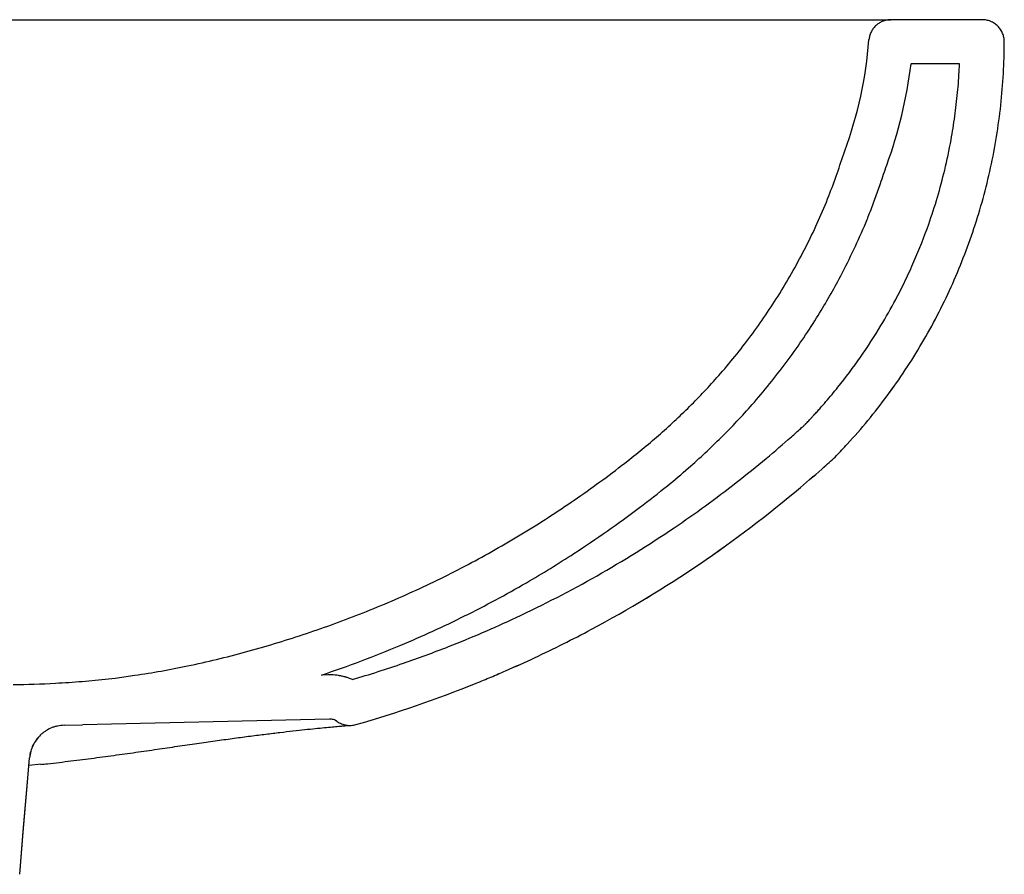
# Model space of a CAD drawing. Header units: millimetres. Extents: x 4025.228 to 4025.678, y 2276.885 to 2277.08.
import ezdxf

# ---------------------------------------------------------------- set-up
doc = ezdxf.new("R2010")
doc.units = ezdxf.units.MM
doc.layers.add('SANINDUSA', color=3, linetype='Continuous')

msp = doc.modelspace()

# ---------------------------------------------------------------- linework, layer by layer
at = {"layer": 'SANINDUSA'}
for p, q in [((4025.673380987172, 2277.080102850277), (4025.652781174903, 2277.080102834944)), ((4025.652781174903, 2277.080102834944), (4025.652784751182, 2277.080102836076)), ((4025.673382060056, 2277.080102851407), (4025.652784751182, 2277.080102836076)), ((4025.673382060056, 2277.080102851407), (4025.673380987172, 2277.080102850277)), ((4025.668269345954, 2277.070102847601), (4025.657304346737, 2277.07010283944)), ((4025.52568768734, 2276.9320091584), (4025.524120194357, 2276.931972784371)), ((4025.46596011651, 2276.9206204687), (4025.470109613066, 2276.920716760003)), ((4025.470110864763, 2276.920716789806), (4025.470109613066, 2276.920716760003)), ((4025.525919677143, 2276.922011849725), (4025.4701113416, 2276.920716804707)), ((4025.460828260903, 2276.911813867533), (4025.458030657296, 2276.911513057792)), ((4025.455952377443, 2276.886934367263), (4025.455942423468, 2276.886934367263))]:
    msp.add_line(p, q, dxfattribs=at)
at = {"layer": 'SANINDUSA', "flags": 128}
for points in [[(4025.455942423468, 2276.886934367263), (4025.456760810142, 2276.896610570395), (4025.457713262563, 2276.907871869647), (4025.458172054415, 2276.91329650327)], [(4025.455952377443, 2276.886934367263), (4025.456760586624, 2276.896492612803), (4025.457712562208, 2276.907751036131), (4025.45818148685, 2276.91329677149)]]:
    msp.add_lwpolyline(points, dxfattribs=at)
at = {"layer": 'SANINDUSA'}
for centre, radius, start, end in [((4025.554772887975, 2277.082606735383), 0.09329108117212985, 339.8189984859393, 355.6467404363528), ((4025.555040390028, 2277.082558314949), 0.1030196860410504, 339.947686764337, 353.0557314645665)]:
    msp.add_arc(centre, radius, start, end, dxfattribs=at)
for points in [[(4025.447050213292, 2277.080102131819), (4025.451229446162, 2277.080102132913), (4025.455443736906, 2277.08010213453), (4025.459693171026, 2277.080102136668)], [(4025.647794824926, 2277.075525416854), (4025.647803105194, 2277.075591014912), (4025.647811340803, 2277.075656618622), (4025.647819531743, 2277.075722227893)], [(4025.678380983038, 2277.075090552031), (4025.678381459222, 2277.075090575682), (4025.678381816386, 2277.075090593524), (4025.678382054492, 2277.075090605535)], [(4025.454455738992, 2276.9298264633), (4025.457646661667, 2276.929862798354), (4025.460829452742, 2276.929964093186), (4025.464004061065, 2276.93013075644)], [(4025.527683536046, 2276.92148625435), (4025.527690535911, 2276.921482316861), (4025.527694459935, 2276.921480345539), (4025.527695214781, 2276.921480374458)], [(4025.531912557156, 2276.920785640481), (4025.531911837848, 2276.920785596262), (4025.531910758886, 2276.920785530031), (4025.531909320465, 2276.920785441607)], [(4025.458172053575, 2276.913296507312), (4025.458176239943, 2276.913296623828), (4025.458179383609, 2276.913296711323), (4025.45818147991, 2276.913296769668)]]:
    msp.add_open_spline(points, degree=3, dxfattribs=at)
for points, knots in [([(4025.459693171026, 2277.080102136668), (4025.466696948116, 2277.08010214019), (4025.47369813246, 2277.080102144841), (4025.484196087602, 2277.080102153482), (4025.487694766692, 2277.080102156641), (4025.492941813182, 2277.080102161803), (4025.49469036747, 2277.080102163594), (4025.498163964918, 2277.080102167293), (4025.499891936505, 2277.080102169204), (4025.508488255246, 2277.080102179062), (4025.51522662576, 2277.080102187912), (4025.52512965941, 2277.080102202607), (4025.528396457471, 2277.080102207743), (4025.534860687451, 2277.080102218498), (4025.538060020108, 2277.08010222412), (4025.54437946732, 2277.080102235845), (4025.54747848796, 2277.080102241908), (4025.552036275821, 2277.080102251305), (4025.55354104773, 2277.080102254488), (4025.556517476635, 2277.08010226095), (4025.55798460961, 2277.080102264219), (4025.565216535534, 2277.080102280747), (4025.570671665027, 2277.080102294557), (4025.580937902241, 2277.080102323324), (4025.585749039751, 2277.080102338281), (4025.591346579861, 2277.080102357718), (4025.592446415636, 2277.080102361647), (4025.59459305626, 2277.080102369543), (4025.59564081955, 2277.080102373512), (4025.598707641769, 2277.080102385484), (4025.600650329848, 2277.08010239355), (4025.602490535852, 2277.080102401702)], [0, 0, 0, 0, 0.125000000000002, 0.125000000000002, 0.1875000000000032, 0.1875000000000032, 0.2187500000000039, 0.2187500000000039, 0.2500000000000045, 0.2500000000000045, 0.3750000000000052, 0.3750000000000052, 0.4375000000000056, 0.4375000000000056, 0.500000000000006, 0.500000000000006, 0.5625000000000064, 0.5625000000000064, 0.5937500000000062, 0.5937500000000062, 0.6250000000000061, 0.6250000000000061, 0.7500000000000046, 0.7500000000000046, 0.8750000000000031, 0.8750000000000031, 0.9062500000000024, 0.9062500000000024, 0.9375000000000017, 0.9375000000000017, 1, 1, 1, 1]), ([(4025.602490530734, 2277.080102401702), (4025.6055030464, 2277.080102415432), (4025.611528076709, 2277.080102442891), (4025.619728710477, 2277.080102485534), (4025.627269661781, 2277.080102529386), (4025.633987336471, 2277.080102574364), (4025.639733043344, 2277.080102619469), (4025.644464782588, 2277.080102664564), (4025.648177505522, 2277.08010270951), (4025.650751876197, 2277.080102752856), (4025.652356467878, 2277.080102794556), (4025.65263813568, 2277.08010282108), (4025.652778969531, 2277.080102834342)], [0, 0, 0, 0, 0.09621414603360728, 0.1924282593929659, 0.2950857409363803, 0.3978221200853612, 0.5004793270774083, 0.6037302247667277, 0.7070617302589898, 0.810312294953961, 0.9051561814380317, 1, 1, 1, 1]), ([(4025.652781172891, 2277.080102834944), (4025.652477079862, 2277.080102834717), (4025.652177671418, 2277.080075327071), (4025.651587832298, 2277.079967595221), (4025.651295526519, 2277.079886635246), (4025.650728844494, 2277.079672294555), (4025.650458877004, 2277.079540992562), (4025.649944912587, 2277.079231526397), (4025.649698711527, 2277.079051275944), (4025.649245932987, 2277.07865164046), (4025.649039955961, 2277.078433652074), (4025.648668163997, 2277.077961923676), (4025.648501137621, 2277.077705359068), (4025.648219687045, 2277.077172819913), (4025.648104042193, 2277.076896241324), (4025.647922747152, 2277.076322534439), (4025.647857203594, 2277.076023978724), (4025.647819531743, 2277.075722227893)], [0, 0, 0, 0, 0.125, 0.125, 0.25, 0.25, 0.375, 0.375, 0.5, 0.5, 0.625, 0.625, 0.75, 0.75, 0.875, 0.875, 1, 1, 1, 1]), ([(4025.678380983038, 2277.075090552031), (4025.678381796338, 2277.075421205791), (4025.678350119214, 2277.075746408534), (4025.67825586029, 2277.076226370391), (4025.678216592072, 2277.076385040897), (4025.678121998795, 2277.076699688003), (4025.678066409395, 2277.076856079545), (4025.677878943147, 2277.077311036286), (4025.677725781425, 2277.077598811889), (4025.677363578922, 2277.078143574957), (4025.677152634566, 2277.078401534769), (4025.676691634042, 2277.078863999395), (4025.676439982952, 2277.079071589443), (4025.675893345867, 2277.07943833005), (4025.675602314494, 2277.079594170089), (4025.675000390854, 2277.079844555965), (4025.674685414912, 2277.079940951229), (4025.674038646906, 2277.080070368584), (4025.673711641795, 2277.080102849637), (4025.673380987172, 2277.080102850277)], [0, 0, 0, 0, 0.1250000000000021, 0.1250000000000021, 0.1875000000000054, 0.1875000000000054, 0.2500000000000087, 0.2500000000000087, 0.3750000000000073, 0.3750000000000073, 0.5000000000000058, 0.5000000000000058, 0.6250000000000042, 0.6250000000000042, 0.7500000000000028, 0.7500000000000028, 0.8750000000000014, 0.8750000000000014, 1, 1, 1, 1]), ([(4025.678382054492, 2277.075090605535), (4025.678382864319, 2277.075421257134), (4025.678351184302, 2277.075746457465), (4025.678256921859, 2277.076226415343), (4025.678217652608, 2277.076385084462), (4025.678123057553, 2277.076699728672), (4025.678067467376, 2277.076856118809), (4025.677879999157, 2277.077311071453), (4025.677726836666, 2277.077598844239), (4025.677364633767, 2277.078143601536), (4025.677153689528, 2277.078401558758), (4025.676692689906, 2277.078864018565), (4025.676441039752, 2277.079071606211), (4025.675894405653, 2277.079438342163), (4025.675603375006, 2277.079594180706), (4025.675001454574, 2277.079844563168), (4025.674686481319, 2277.079940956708), (4025.674039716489, 2277.080070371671), (4025.673712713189, 2277.080102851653), (4025.673382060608, 2277.080102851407)], [0, 0, 0, 0, 0.1250000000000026, 0.1250000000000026, 0.1875000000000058, 0.1875000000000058, 0.250000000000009, 0.250000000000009, 0.3750000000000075, 0.3750000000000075, 0.500000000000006, 0.500000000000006, 0.6250000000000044, 0.6250000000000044, 0.750000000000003, 0.750000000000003, 0.8750000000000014, 0.8750000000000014, 1, 1, 1, 1]), ([(4025.531909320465, 2276.920785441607), (4025.541070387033, 2276.923402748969), (4025.550120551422, 2276.926511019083), (4025.560173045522, 2276.930578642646), (4025.561288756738, 2276.931038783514), (4025.563510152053, 2276.931972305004), (4025.564616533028, 2276.932445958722), (4025.567922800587, 2276.933887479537), (4025.570109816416, 2276.934875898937), (4025.576619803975, 2276.937922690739), (4025.580891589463, 2276.940062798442), (4025.593505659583, 2276.946804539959), (4025.601648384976, 2276.951724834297), (4025.617400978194, 2276.962416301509), (4025.62501071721, 2276.968187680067), (4025.634181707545, 2276.975946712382), (4025.635999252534, 2276.977526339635), (4025.638248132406, 2276.979534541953), (4025.638695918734, 2276.979937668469), (4025.639593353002, 2276.980742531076), (4025.640042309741, 2276.98114478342), (4025.640894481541, 2276.981983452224), (4025.641296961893, 2276.982420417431), (4025.642108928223, 2276.983289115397), (4025.642514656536, 2276.983723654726), (4025.646125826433, 2276.987664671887), (4025.64913448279, 2276.99131812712), (4025.654754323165, 2276.99892190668), (4025.657366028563, 2277.002871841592), (4025.660980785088, 2277.00902290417), (4025.662134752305, 2277.011111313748), (4025.664337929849, 2277.015366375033), (4025.66537832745, 2277.017515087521), (4025.668320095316, 2277.024019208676), (4025.67004380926, 2277.028433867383), (4025.673023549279, 2277.037417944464), (4025.674278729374, 2277.041987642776), (4025.675795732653, 2277.04896322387), (4025.67624087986, 2277.051308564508), (4025.677008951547, 2277.056039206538), (4025.677329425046, 2277.058409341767), (4025.678102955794, 2277.065533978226), (4025.67836920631, 2277.070302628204), (4025.678380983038, 2277.075090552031)], [0, 0, 0, 0, 0.1249999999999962, 0.1249999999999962, 0.1406249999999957, 0.1406249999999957, 0.1562499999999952, 0.1562499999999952, 0.1874999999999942, 0.1874999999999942, 0.249999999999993, 0.249999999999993, 0.3749999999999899, 0.3749999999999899, 0.499999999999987, 0.499999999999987, 0.5312499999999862, 0.5312499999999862, 0.5390624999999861, 0.5390624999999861, 0.546874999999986, 0.546874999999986, 0.5546874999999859, 0.5546874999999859, 0.5624999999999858, 0.5624999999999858, 0.6249999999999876, 0.6249999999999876, 0.6874999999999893, 0.6874999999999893, 0.7187499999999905, 0.7187499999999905, 0.7499999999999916, 0.7499999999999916, 0.8124999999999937, 0.8124999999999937, 0.8749999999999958, 0.8749999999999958, 0.9062499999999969, 0.9062499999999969, 0.9374999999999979, 0.9374999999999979, 1, 1, 1, 1]), ([(4025.531912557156, 2276.920785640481), (4025.54107359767, 2276.9234029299), (4025.550123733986, 2276.926511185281), (4025.560176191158, 2276.930578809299), (4025.56129190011, 2276.931038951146), (4025.563513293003, 2276.931972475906), (4025.564619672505, 2276.932446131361), (4025.567925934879, 2276.933887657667), (4025.570112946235, 2276.934876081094), (4025.57662291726, 2276.937922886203), (4025.580894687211, 2276.940063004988), (4025.593508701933, 2276.946804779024), (4025.601651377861, 2276.95172509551), (4025.617403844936, 2276.962416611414), (4025.625013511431, 2276.968188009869), (4025.634184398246, 2276.975947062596), (4025.636001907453, 2276.977526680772), (4025.638250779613, 2276.979534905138), (4025.638698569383, 2276.979938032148), (4025.639595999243, 2276.980742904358), (4025.640044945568, 2276.981145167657), (4025.64089705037, 2276.98198388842), (4025.641299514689, 2276.982420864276), (4025.642111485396, 2276.983289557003), (4025.642517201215, 2276.983724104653), (4025.64612830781, 2276.987665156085), (4025.649136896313, 2276.991318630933), (4025.654756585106, 2276.998922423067), (4025.657368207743, 2277.002872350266), (4025.660982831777, 2277.009023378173), (4025.662136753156, 2277.011111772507), (4025.664339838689, 2277.015366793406), (4025.665380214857, 2277.017515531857), (4025.668321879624, 2277.024019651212), (4025.670045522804, 2277.02843429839), (4025.673025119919, 2277.037418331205), (4025.674280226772, 2277.041987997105), (4025.675797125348, 2277.048963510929), (4025.676242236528, 2277.051308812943), (4025.677010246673, 2277.056039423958), (4025.677330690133, 2277.058409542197), (4025.678104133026, 2277.065534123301), (4025.678370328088, 2277.070302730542), (4025.678382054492, 2277.075090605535)], [0, 0, 0, 0, 0.1249999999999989, 0.1249999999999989, 0.1406249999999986, 0.1406249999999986, 0.1562499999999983, 0.1562499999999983, 0.1874999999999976, 0.1874999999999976, 0.2499999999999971, 0.2499999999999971, 0.3749999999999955, 0.3749999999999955, 0.4999999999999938, 0.4999999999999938, 0.5312499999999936, 0.5312499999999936, 0.5390624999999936, 0.5390624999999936, 0.5468749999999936, 0.5468749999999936, 0.5546874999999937, 0.5546874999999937, 0.5624999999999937, 0.5624999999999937, 0.6249999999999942, 0.6249999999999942, 0.6874999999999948, 0.6874999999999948, 0.7187499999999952, 0.7187499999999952, 0.7499999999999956, 0.7499999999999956, 0.8124999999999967, 0.8124999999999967, 0.8749999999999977, 0.8749999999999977, 0.9062499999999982, 0.9062499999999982, 0.9374999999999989, 0.9374999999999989, 1, 1, 1, 1]), ([(4025.531110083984, 2276.930964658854), (4025.534977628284, 2276.932102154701), (4025.538824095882, 2276.933330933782), (4025.546055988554, 2276.935829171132), (4025.549445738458, 2276.937079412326), (4025.555399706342, 2276.939417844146), (4025.557974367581, 2276.940476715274), (4025.563069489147, 2276.942667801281), (4025.565593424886, 2276.943801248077), (4025.574330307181, 2276.94789252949), (4025.58042122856, 2276.951047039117), (4025.592318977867, 2276.957811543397), (4025.598123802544, 2276.961421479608), (4025.606177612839, 2276.96688095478), (4025.608542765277, 2276.968542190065), (4025.615561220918, 2276.973648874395), (4025.620137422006, 2276.977217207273), (4025.626521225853, 2276.982548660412), (4025.628412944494, 2276.98417480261), (4025.630633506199, 2276.986140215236), (4025.630980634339, 2276.986449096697), (4025.631677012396, 2276.987072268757), (4025.63203366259, 2276.987393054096), (4025.632527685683, 2276.987836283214), (4025.632649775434, 2276.987945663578), (4025.6328713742, 2276.988145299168), (4025.632972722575, 2276.988237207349), (4025.633161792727, 2276.988410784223), (4025.633248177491, 2276.988491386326), (4025.633370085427, 2276.988607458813), (4025.633412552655, 2276.988648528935), (4025.63348502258, 2276.988719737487), (4025.633519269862, 2276.988753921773), (4025.6335978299, 2276.988833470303), (4025.633640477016, 2276.988877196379), (4025.633778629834, 2276.989020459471), (4025.633884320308, 2276.989132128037), (4025.634243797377, 2276.989515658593), (4025.634545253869, 2276.989838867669), (4025.634960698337, 2276.990284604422), (4025.635109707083, 2276.99044494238), (4025.635375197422, 2276.990732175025), (4025.635490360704, 2276.990857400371), (4025.635730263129, 2276.991119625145), (4025.635849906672, 2276.991250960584), (4025.636207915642, 2276.991645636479), (4025.636445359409, 2276.991909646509), (4025.637154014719, 2276.992704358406), (4025.637621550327, 2276.993237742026), (4025.639009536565, 2276.994848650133), (4025.639915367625, 2276.995936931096), (4025.642575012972, 2276.999245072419), (4025.644271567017, 2277.00150885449), (4025.647510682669, 2277.006150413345), (4025.649052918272, 2277.008528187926), (4025.651675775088, 2277.012891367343), (4025.652783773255, 2277.014851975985), (4025.654586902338, 2277.018258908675), (4025.655306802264, 2277.019685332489), (4025.656686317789, 2277.022553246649), (4025.657347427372, 2277.023997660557), (4025.659191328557, 2277.028234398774), (4025.660297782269, 2277.0310508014), (4025.662711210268, 2277.037907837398), (4025.663917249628, 2277.041977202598), (4025.665455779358, 2277.048368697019), (4025.665936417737, 2277.050646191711), (4025.666675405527, 2277.05471122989), (4025.666959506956, 2277.056490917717), (4025.667449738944, 2277.06005062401), (4025.667656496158, 2277.061834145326), (4025.667994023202, 2277.065406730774), (4025.668124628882, 2277.067195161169), (4025.668236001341, 2277.06935826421), (4025.668253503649, 2277.069730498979), (4025.668269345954, 2277.070102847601)], [0.009191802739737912, 0.009191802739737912, 0.009191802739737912, 0.009191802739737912, 0.06408583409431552, 0.06408583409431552, 0.1129632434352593, 0.1129632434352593, 0.1503547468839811, 0.1503547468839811, 0.1877462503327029, 0.1877462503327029, 0.2810298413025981, 0.2810298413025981, 0.3743134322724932, 0.3743134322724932, 0.413697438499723, 0.413697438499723, 0.4924654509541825, 0.4924654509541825, 0.5261127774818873, 0.5261127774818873, 0.5323874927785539, 0.5323874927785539, 0.5386622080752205, 0.5386622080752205, 0.5408431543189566, 0.5408431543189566, 0.5430241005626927, 0.5430241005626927, 0.5453481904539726, 0.5453481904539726, 0.5468032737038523, 0.5468032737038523, 0.5481242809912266, 0.5481242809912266, 0.5494452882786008, 0.5494452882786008, 0.5520873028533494, 0.5520873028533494, 0.5573713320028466, 0.5573713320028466, 0.5604305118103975, 0.5604305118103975, 0.5629545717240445, 0.5629545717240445, 0.5654786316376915, 0.5654786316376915, 0.5705267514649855, 0.5705267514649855, 0.5806229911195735, 0.5806229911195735, 0.6008154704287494, 0.6008154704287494, 0.6412004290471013, 0.6412004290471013, 0.6815853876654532, 0.6815853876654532, 0.7135108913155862, 0.7135108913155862, 0.7360145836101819, 0.7360145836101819, 0.7585182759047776, 0.7585182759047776, 0.8015949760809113, 0.8015949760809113, 0.8621132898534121, 0.8621132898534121, 0.8951344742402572, 0.8951344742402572, 0.9204719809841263, 0.9204719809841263, 0.9458094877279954, 0.9458094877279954, 0.9711469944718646, 0.9711469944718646, 0.976411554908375, 0.976411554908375, 0.976411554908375, 0.976411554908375]), ([(4025.464004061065, 2276.93013075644), (4025.466043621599, 2276.930256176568), (4025.472034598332, 2276.930627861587), (4025.481995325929, 2276.931791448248), (4025.494339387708, 2276.934003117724), (4025.507029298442, 2276.937085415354), (4025.520001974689, 2276.941015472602), (4025.532876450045, 2276.945665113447), (4025.545602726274, 2276.95106230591), (4025.558103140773, 2276.95726870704), (4025.570261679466, 2276.964231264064), (4025.582027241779, 2276.971929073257), (4025.592197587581, 2276.979387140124), (4025.600769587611, 2276.986454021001), (4025.607781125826, 2276.993020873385), (4025.614813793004, 2277.000532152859), (4025.621665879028, 2277.009104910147), (4025.6282389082, 2277.018872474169), (4025.63399287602, 2277.029271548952), (4025.638776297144, 2277.039835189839), (4025.641193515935, 2277.047023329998), (4025.642336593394, 2277.050422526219)], [0, 0, 0, 0, 0.02636736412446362, 0.07912154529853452, 0.1320810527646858, 0.1915927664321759, 0.251156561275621, 0.3106816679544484, 0.3719529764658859, 0.4332773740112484, 0.494547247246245, 0.5565367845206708, 0.6185263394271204, 0.660701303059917, 0.702910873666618, 0.7450693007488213, 0.7962387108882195, 0.8474080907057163, 0.9000775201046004, 0.952747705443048, 1, 1, 1, 1]), ([(4025.524120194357, 2276.931972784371), (4025.53016719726, 2276.934005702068), (4025.536143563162, 2276.936253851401), (4025.546905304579, 2276.940768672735), (4025.551717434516, 2276.942968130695), (4025.561181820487, 2276.947675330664), (4025.565836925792, 2276.950181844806), (4025.574051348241, 2276.954951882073), (4025.577642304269, 2276.957163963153), (4025.583692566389, 2276.9610996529), (4025.586182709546, 2276.962781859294), (4025.5911102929, 2276.966229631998), (4025.593552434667, 2276.96799995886), (4025.598092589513, 2276.971428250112), (4025.600195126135, 2276.973071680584), (4025.603881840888, 2276.97607622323), (4025.605472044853, 2276.977414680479), (4025.609579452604, 2276.981009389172), (4025.61205109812, 2276.983312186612), (4025.616843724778, 2276.988076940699), (4025.619168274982, 2276.990542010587), (4025.624106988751, 2276.996159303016), (4025.626672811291, 2276.999338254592), (4025.631531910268, 2277.005880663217), (4025.63383191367, 2277.009251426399), (4025.637782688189, 2277.01559634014), (4025.639471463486, 2277.018533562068), (4025.642090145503, 2277.023452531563), (4025.643078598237, 2277.025405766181), (4025.644982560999, 2277.029377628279), (4025.645895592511, 2277.031394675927), (4025.647169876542, 2277.034413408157), (4025.647568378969, 2277.035390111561), (4025.648398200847, 2277.03750133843), (4025.648820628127, 2277.038626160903), (4025.649629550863, 2277.040850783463), (4025.650017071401, 2277.04195307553), (4025.650882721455, 2277.044462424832), (4025.651352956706, 2277.045861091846), (4025.651815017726, 2277.047235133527)], [0.2556316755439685, 0.2556316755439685, 0.2556316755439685, 0.2556316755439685, 0.3365820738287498, 0.3365820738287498, 0.4033942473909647, 0.4033942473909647, 0.4702064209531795, 0.4702064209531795, 0.5235074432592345, 0.5235074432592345, 0.5616637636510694, 0.5616637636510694, 0.5998200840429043, 0.5998200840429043, 0.6334330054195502, 0.6334330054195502, 0.6592825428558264, 0.6592825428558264, 0.7009714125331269, 0.7009714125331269, 0.7426602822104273, 0.7426602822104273, 0.7928136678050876, 0.7928136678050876, 0.8429670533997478, 0.8429670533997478, 0.8845937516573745, 0.8845937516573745, 0.9116684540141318, 0.9116684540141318, 0.938743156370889, 0.938743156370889, 0.9515523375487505, 0.9515523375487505, 0.9662258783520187, 0.9662258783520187, 0.9808994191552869, 0.9808994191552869, 1, 1, 1, 1]), ([(4025.531110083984, 2276.930964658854), (4025.530958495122, 2276.93102993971), (4025.530805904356, 2276.93109223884), (4025.530417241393, 2276.931242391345), (4025.53018017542, 2276.931326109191), (4025.529865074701, 2276.931427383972), (4025.529787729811, 2276.931451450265), (4025.529678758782, 2276.931484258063), (4025.529638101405, 2276.931496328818), (4025.529563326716, 2276.931518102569), (4025.529526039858, 2276.931528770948), (4025.529414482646, 2276.931560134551), (4025.529340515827, 2276.931580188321), (4025.529119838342, 2276.931637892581), (4025.528974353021, 2276.931673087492), (4025.528542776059, 2276.931769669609), (4025.528261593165, 2276.931822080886), (4025.527436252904, 2276.931949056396), (4025.526910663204, 2276.931993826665), (4025.526109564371, 2276.93201695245), (4025.525823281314, 2276.932015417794), (4025.525539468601, 2276.932004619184)], [0.3161665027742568, 0.3161665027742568, 0.3161665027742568, 0.3161665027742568, 0.3761335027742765, 0.3761335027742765, 0.4681727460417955, 0.4681727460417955, 0.4980723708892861, 0.4980723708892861, 0.5102712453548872, 0.5102712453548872, 0.5224701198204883, 0.5224701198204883, 0.5468678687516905, 0.5468678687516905, 0.5956633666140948, 0.5956633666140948, 0.6932543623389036, 0.6932543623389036, 0.8884363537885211, 0.8884363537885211, 1, 1, 1, 1]), ([(4025.46596011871, 2276.920620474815), (4025.465468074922, 2276.920609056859), (4025.464984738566, 2276.920552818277), (4025.464272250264, 2276.920404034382), (4025.464036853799, 2276.920343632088), (4025.463570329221, 2276.920200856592), (4025.463338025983, 2276.920117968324), (4025.46265788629, 2276.919839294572), (4025.462227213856, 2276.919614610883), (4025.461614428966, 2276.919220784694), (4025.461415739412, 2276.919079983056), (4025.461029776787, 2276.91877886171), (4025.460842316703, 2276.918618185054), (4025.460308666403, 2276.918116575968), (4025.459986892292, 2276.917753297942), (4025.459410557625, 2276.916969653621), (4025.459154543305, 2276.91654500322), (4025.458730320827, 2276.915668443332), (4025.458559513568, 2276.915214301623), (4025.458300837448, 2276.914274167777), (4025.458213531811, 2276.913786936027), (4025.458172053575, 2276.913296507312)], [0, 0, 0, 0, 0.1250000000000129, 0.1250000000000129, 0.1875000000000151, 0.1875000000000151, 0.2500000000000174, 0.2500000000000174, 0.3750000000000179, 0.3750000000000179, 0.4375000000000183, 0.4375000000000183, 0.5000000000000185, 0.5000000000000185, 0.6250000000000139, 0.6250000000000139, 0.7500000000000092, 0.7500000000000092, 0.8750000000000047, 0.8750000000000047, 1, 1, 1, 1]), ([(4025.465967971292, 2276.920620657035), (4025.465475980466, 2276.920609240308), (4025.464992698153, 2276.920552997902), (4025.464280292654, 2276.920404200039), (4025.464044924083, 2276.920343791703), (4025.463578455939, 2276.920201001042), (4025.463346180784, 2276.920118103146), (4025.462666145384, 2276.919839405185), (4025.46223554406, 2276.91961470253), (4025.46162286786, 2276.919220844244), (4025.461424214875, 2276.919080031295), (4025.461038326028, 2276.918778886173), (4025.460850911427, 2276.918618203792), (4025.460317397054, 2276.918116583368), (4025.459995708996, 2276.917753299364), (4025.459419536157, 2276.91696964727), (4025.459163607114, 2276.916545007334), (4025.458739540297, 2276.915668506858), (4025.458568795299, 2276.915214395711), (4025.458310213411, 2276.914274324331), (4025.458222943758, 2276.913787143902), (4025.45818147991, 2276.913296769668)], [0, 0, 0, 0, 0.1249999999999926, 0.1249999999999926, 0.1874999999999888, 0.1874999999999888, 0.2499999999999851, 0.2499999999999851, 0.3749999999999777, 0.3749999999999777, 0.4374999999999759, 0.4374999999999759, 0.4999999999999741, 0.4999999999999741, 0.6249999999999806, 0.6249999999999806, 0.749999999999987, 0.749999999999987, 0.8749999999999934, 0.8749999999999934, 1, 1, 1, 1]), ([(4025.460710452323, 2276.911772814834), (4025.461216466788, 2276.911826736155), (4025.46353514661, 2276.912073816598), (4025.467561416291, 2276.9125594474), (4025.472776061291, 2276.913219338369), (4025.4778626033, 2276.913905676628), (4025.482807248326, 2276.914600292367), (4025.487579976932, 2276.915289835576), (4025.4921540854, 2276.915958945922), (4025.496503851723, 2276.916593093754), (4025.500604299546, 2276.917177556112), (4025.504487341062, 2276.917707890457), (4025.508151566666, 2276.918190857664), (4025.511597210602, 2276.918627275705), (4025.514792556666, 2276.919015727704), (4025.51772731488, 2276.919357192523), (4025.520387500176, 2276.919652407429), (4025.522758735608, 2276.919902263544), (4025.524834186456, 2276.920108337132), (4025.526586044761, 2276.920270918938), (4025.528036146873, 2276.920393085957), (4025.52920737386, 2276.920501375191), (4025.529967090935, 2276.920573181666), (4025.530224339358, 2276.92059488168), (4025.53031480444, 2276.920602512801)], [0, 0, 0, 0, 0.01328653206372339, 0.06088208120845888, 0.1088798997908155, 0.1572106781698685, 0.2057722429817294, 0.2544455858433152, 0.3030656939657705, 0.3514763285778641, 0.3995327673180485, 0.4471440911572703, 0.4957145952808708, 0.5442933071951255, 0.5930242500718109, 0.641844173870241, 0.690671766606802, 0.7394127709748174, 0.7879778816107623, 0.8362614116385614, 0.8842061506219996, 0.9281563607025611, 0.9747351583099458, 0.9999999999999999, 0.9999999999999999, 0.9999999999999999, 0.9999999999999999]), ([(4025.527683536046, 2276.92148625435), (4025.527418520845, 2276.921670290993), (4025.527131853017, 2276.921808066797), (4025.526515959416, 2276.921992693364), (4025.526200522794, 2276.922022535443), (4025.525919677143, 2276.922011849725)], [0, 0, 0, 0, 0.5, 0.5, 1, 1, 1, 1]), ([(4025.527320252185, 2276.921701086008), (4025.527356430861, 2276.921682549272), (4025.52741712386, 2276.921651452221), (4025.527475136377, 2276.921618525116), (4025.527507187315, 2276.921599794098), (4025.527516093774, 2276.921594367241), (4025.527520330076, 2276.921591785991)], [0, 0, 0, 0, 0.3270872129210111, 0.5487183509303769, 0.7853506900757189, 1, 1, 1, 1]), ([(4025.527683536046, 2276.92148625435), (4025.527986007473, 2276.921276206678), (4025.52830866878, 2276.921101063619), (4025.52882350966, 2276.920891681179), (4025.528999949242, 2276.920831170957), (4025.529354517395, 2276.920731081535), (4025.529533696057, 2276.920691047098), (4025.529895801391, 2276.920630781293), (4025.530078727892, 2276.920610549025), (4025.530448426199, 2276.920590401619), (4025.530635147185, 2276.920590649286), (4025.531188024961, 2276.920622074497), (4025.531551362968, 2276.920683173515), (4025.531909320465, 2276.920785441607)], [0, 0, 0, 0, 0.2499999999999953, 0.2499999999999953, 0.3749999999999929, 0.3749999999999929, 0.4999999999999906, 0.4999999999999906, 0.6249999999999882, 0.6249999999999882, 0.7499999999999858, 0.7499999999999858, 1, 1, 1, 1])]:
    msp.add_open_spline(points, degree=3, knots=knots, dxfattribs=at)

doc.saveas('drawing.dxf')
